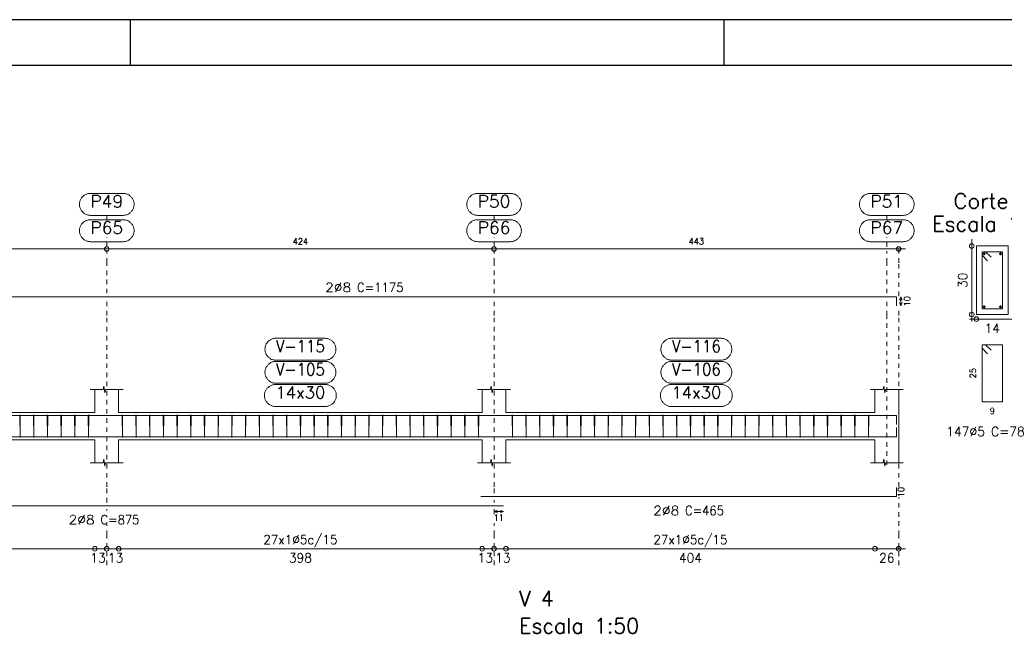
# Model space of a CAD drawing. Header units: millimetres. Extents: x -80 to 444, y 0 to 170.
# Tile 65 of 133: x 122 to 143, y 111 to 124. Entities that reach past the tile are written whole.
import ezdxf
from ezdxf.enums import TextEntityAlignment as Align

# ---------------------------------------------------------------- set-up
doc = ezdxf.new("R2010")
doc.units = ezdxf.units.MM
doc.linetypes.add('CYPE_PUNTO', pattern=[0.075, 0, -0.075])
for name, color, linetype, lineweight in [('ARM_COMPRIMENTOS', 3, 'Continuous', 0), ('ARM_DENTRO_VIGA', 4, 'Continuous', 15), ('ARM_ESTRIBOS', 3, 'Continuous', 0), ('ARM_TEXTOS', 3, 'Continuous', 0), ('COT_ARM', 3, 'Continuous', 0), ('COT_COTAS', 3, 'Continuous', 0), ('COT_EST', 3, 'Continuous', 0), ('COT_LIN_APOIOS', 2, 'CYPE_PUNTO', 0), ('COT_LIN_AUX_COTA', 2, 'CYPE_PUNTO', 0), ('REF_NOME', 3, 'Continuous', 0), ('REF_REFERENCIA', 3, 'Continuous', 0), ('SEC_CONTORNOS', 2, 'Continuous', 9), ('SEC_DIM_VIGA', 3, 'Continuous', 0), ('TEXTO_COT_ARM', 3, 'Continuous', 0), ('TEXTO_REF_NOME', 3, 'Continuous', 0), ('TEXTO_REF_REFERENCIA', 3, 'Continuous', 0), ('TXT_COMP', 3, 'Continuous', 0), ('TXT_EST', 3, 'Continuous', 0)]:
    doc.layers.add(name, color=color, linetype=linetype, lineweight=lineweight)
doc.styles.add('CYPETXT', font='romans', dxfattribs={"height": 0.2})

msp = doc.modelspace()

# ---------------------------------------------------------------- linework, layer by layer
at = {"color": 1}
for p, q in [((124.1, 123.4), (124.1, 124.4)), ((137.1, 123.4), (137.1, 124.4))]:
    msp.add_line(p, q, dxfattribs=at)
at = {"color": 2}
msp.add_lwpolyline([(90, 124.4), (90, 65), (174.1, 65), (174.1, 124.4)], close=True, dxfattribs=at)
at = {"color": 6}
msp.add_lwpolyline([(92.5, 123.4), (92.5, 66), (173.1, 66), (173.1, 123.4)], close=True, dxfattribs=at)
at = {"layer": 'ARM_COMPRIMENTOS'}
for p, q in [((140.968, 118.339), (140.938, 118.264)), ((140.968, 118.139), (140.938, 118.214)), ((140.968, 118.339), (140.998, 118.264)), ((140.968, 118.339), (140.968, 118.139)), ((140.968, 118.139), (140.998, 118.214))]:
    msp.add_line(p, q, dxfattribs=at)
at = {"layer": 'ARM_DENTRO_VIGA'}
for p, q in [((142.7585, 119.28), (142.8185, 119.28)), ((142.7585, 119.28), (142.8185, 119.28)), ((142.7885, 119.31), (142.7885, 119.25)), ((142.7885, 119.31), (142.7885, 119.25)), ((143.1185, 119.28), (143.1785, 119.28)), ((143.1185, 119.28), (143.1785, 119.28)), ((143.1485, 119.31), (143.1485, 119.25)), ((143.1485, 119.31), (143.1485, 119.25)), ((142.7885, 118.15), (142.7885, 118.09)), ((143.1485, 118.15), (143.1485, 118.09)), ((142.7585, 118.12), (142.8185, 118.12)), ((143.1185, 118.12), (143.1785, 118.12))]:
    msp.add_line(p, q, dxfattribs=at)
for points in [[(117.568, 118.339), (140.868, 118.339), (140.868, 118.139)], [(117.568, 115.7409), (140.868, 115.7409), (140.868, 115.5409)], [(131.768, 115.2769), (140.868, 115.2769), (140.868, 115.4769)], [(114.768, 115.2769), (132.268, 115.2769)], [(131.768, 113.9664), (140.868, 113.9664), (140.868, 114.1664)], [(114.768, 113.7664), (132.268, 113.7664)]]:
    msp.add_lwpolyline(points, dxfattribs=at)
for centre in [(142.7885, 119.28), (142.7885, 119.28), (143.1485, 119.28), (143.1485, 119.28), (142.7885, 118.12), (143.1485, 118.12)]:
    msp.add_circle(centre, 0.02, dxfattribs=at)
at = {"layer": 'ARM_ESTRIBOS'}
for points in [[(142.941, 119.2025), (142.8185, 119.325), (142.7435, 119.325), (142.7435, 118.075), (143.1935, 118.075), (143.1935, 119.325), (142.7435, 119.325), (142.7435, 119.25), (142.866, 119.1275)], [(142.941, 117.1675), (142.8185, 117.29), (142.7435, 117.29), (142.7435, 116.04), (143.1935, 116.04), (143.1935, 117.29), (142.7435, 117.29), (142.7435, 117.215), (142.866, 117.0925)], [(121.684, 115.7099), (121.684, 115.7589), (121.679, 115.2589), (121.674, 115.7589), (121.674, 115.7289), (121.674, 115.6799)], [(121.984, 115.7099), (121.984, 115.7589), (121.979, 115.2589), (121.974, 115.7589), (121.974, 115.7289), (121.974, 115.6799)], [(122.284, 115.7099), (122.284, 115.7589), (122.279, 115.2589), (122.274, 115.7589), (122.274, 115.7289), (122.274, 115.6799)], [(122.584, 115.7099), (122.584, 115.7589), (122.579, 115.2589), (122.574, 115.7589), (122.574, 115.7289), (122.574, 115.6799)], [(122.884, 115.7099), (122.884, 115.7589), (122.879, 115.2589), (122.874, 115.7589), (122.874, 115.7289), (122.874, 115.6799)], [(123.184, 115.7099), (123.184, 115.7589), (123.179, 115.2589), (123.174, 115.7589), (123.174, 115.7289), (123.174, 115.6799)], [(123.924, 115.7099), (123.924, 115.7589), (123.919, 115.2589), (123.914, 115.7589), (123.914, 115.7289), (123.914, 115.6799)], [(124.224, 115.7099), (124.224, 115.7589), (124.219, 115.2589), (124.214, 115.7589), (124.214, 115.7289), (124.214, 115.6799)], [(124.524, 115.7099), (124.524, 115.7589), (124.519, 115.2589), (124.514, 115.7589), (124.514, 115.7289), (124.514, 115.6799)], [(124.824, 115.7099), (124.824, 115.7589), (124.819, 115.2589), (124.814, 115.7589), (124.814, 115.7289), (124.814, 115.6799)], [(125.124, 115.7099), (125.124, 115.7589), (125.119, 115.2589), (125.114, 115.7589), (125.114, 115.7289), (125.114, 115.6799)], [(125.424, 115.7099), (125.424, 115.7589), (125.419, 115.2589), (125.414, 115.7589), (125.414, 115.7289), (125.414, 115.6799)], [(125.724, 115.7099), (125.724, 115.7589), (125.719, 115.2589), (125.714, 115.7589), (125.714, 115.7289), (125.714, 115.6799)], [(126.024, 115.7099), (126.024, 115.7589), (126.019, 115.2589), (126.014, 115.7589), (126.014, 115.7289), (126.014, 115.6799)], [(126.324, 115.7099), (126.324, 115.7589), (126.319, 115.2589), (126.314, 115.7589), (126.314, 115.7289), (126.314, 115.6799)], [(126.624, 115.7099), (126.624, 115.7589), (126.619, 115.2589), (126.614, 115.7589), (126.614, 115.7289), (126.614, 115.6799)], [(126.924, 115.7099), (126.924, 115.7589), (126.919, 115.2589), (126.914, 115.7589), (126.914, 115.7289), (126.914, 115.6799)], [(127.224, 115.7099), (127.224, 115.7589), (127.219, 115.2589), (127.214, 115.7589), (127.214, 115.7289), (127.214, 115.6799)], [(127.524, 115.7099), (127.524, 115.7589), (127.519, 115.2589), (127.514, 115.7589), (127.514, 115.7289), (127.514, 115.6799)], [(127.824, 115.7099), (127.824, 115.7589), (127.819, 115.2589), (127.814, 115.7589), (127.814, 115.7289), (127.814, 115.6799)], [(128.124, 115.7099), (128.124, 115.7589), (128.119, 115.2589), (128.114, 115.7589), (128.114, 115.7289), (128.114, 115.6799)], [(128.424, 115.7099), (128.424, 115.7589), (128.419, 115.2589), (128.414, 115.7589), (128.414, 115.7289), (128.414, 115.6799)], [(128.724, 115.7099), (128.724, 115.7589), (128.719, 115.2589), (128.714, 115.7589), (128.714, 115.7289), (128.714, 115.6799)], [(129.024, 115.7099), (129.024, 115.7589), (129.019, 115.2589), (129.014, 115.7589), (129.014, 115.7289), (129.014, 115.6799)], [(129.324, 115.7099), (129.324, 115.7589), (129.319, 115.2589), (129.314, 115.7589), (129.314, 115.7289), (129.314, 115.6799)], [(129.624, 115.7099), (129.624, 115.7589), (129.619, 115.2589), (129.614, 115.7589), (129.614, 115.7289), (129.614, 115.6799)], [(129.924, 115.7099), (129.924, 115.7589), (129.919, 115.2589), (129.914, 115.7589), (129.914, 115.7289), (129.914, 115.6799)], [(130.224, 115.7099), (130.224, 115.7589), (130.219, 115.2589), (130.214, 115.7589), (130.214, 115.7289), (130.214, 115.6799)], [(130.524, 115.7099), (130.524, 115.7589), (130.519, 115.2589), (130.514, 115.7589), (130.514, 115.7289), (130.514, 115.6799)], [(130.824, 115.7099), (130.824, 115.7589), (130.819, 115.2589), (130.814, 115.7589), (130.814, 115.7289), (130.814, 115.6799)], [(131.124, 115.7099), (131.124, 115.7589), (131.119, 115.2589), (131.114, 115.7589), (131.114, 115.7289), (131.114, 115.6799)], [(131.424, 115.7099), (131.424, 115.7589), (131.419, 115.2589), (131.414, 115.7589), (131.414, 115.7289), (131.414, 115.6799)], [(131.724, 115.7099), (131.724, 115.7589), (131.719, 115.2589), (131.714, 115.7589), (131.714, 115.7289), (131.714, 115.6799)], [(132.464, 115.7099), (132.464, 115.7589), (132.459, 115.2589), (132.454, 115.7589), (132.454, 115.7289), (132.454, 115.6799)], [(132.764, 115.7099), (132.764, 115.7589), (132.759, 115.2589), (132.754, 115.7589), (132.754, 115.7289), (132.754, 115.6799)], [(133.064, 115.7099), (133.064, 115.7589), (133.059, 115.2589), (133.054, 115.7589), (133.054, 115.7289), (133.054, 115.6799)], [(133.364, 115.7099), (133.364, 115.7589), (133.359, 115.2589), (133.354, 115.7589), (133.354, 115.7289), (133.354, 115.6799)], [(133.664, 115.7099), (133.664, 115.7589), (133.659, 115.2589), (133.654, 115.7589), (133.654, 115.7289), (133.654, 115.6799)], [(133.964, 115.7099), (133.964, 115.7589), (133.959, 115.2589), (133.954, 115.7589), (133.954, 115.7289), (133.954, 115.6799)], [(134.264, 115.7099), (134.264, 115.7589), (134.259, 115.2589), (134.254, 115.7589), (134.254, 115.7289), (134.254, 115.6799)], [(134.564, 115.7099), (134.564, 115.7589), (134.559, 115.2589), (134.554, 115.7589), (134.554, 115.7289), (134.554, 115.6799)], [(134.864, 115.7099), (134.864, 115.7589), (134.859, 115.2589), (134.854, 115.7589), (134.854, 115.7289), (134.854, 115.6799)], [(135.164, 115.7099), (135.164, 115.7589), (135.159, 115.2589), (135.154, 115.7589), (135.154, 115.7289), (135.154, 115.6799)], [(135.464, 115.7099), (135.464, 115.7589), (135.459, 115.2589), (135.454, 115.7589), (135.454, 115.7289), (135.454, 115.6799)], [(135.764, 115.7099), (135.764, 115.7589), (135.759, 115.2589), (135.754, 115.7589), (135.754, 115.7289), (135.754, 115.6799)], [(136.064, 115.7099), (136.064, 115.7589), (136.059, 115.2589), (136.054, 115.7589), (136.054, 115.7289), (136.054, 115.6799)], [(136.364, 115.7099), (136.364, 115.7589), (136.359, 115.2589), (136.354, 115.7589), (136.354, 115.7289), (136.354, 115.6799)], [(136.664, 115.7099), (136.664, 115.7589), (136.659, 115.2589), (136.654, 115.7589), (136.654, 115.7289), (136.654, 115.6799)], [(136.964, 115.7099), (136.964, 115.7589), (136.959, 115.2589), (136.954, 115.7589), (136.954, 115.7289), (136.954, 115.6799)], [(137.264, 115.7099), (137.264, 115.7589), (137.259, 115.2589), (137.254, 115.7589), (137.254, 115.7289), (137.254, 115.6799)], [(137.564, 115.7099), (137.564, 115.7589), (137.559, 115.2589), (137.554, 115.7589), (137.554, 115.7289), (137.554, 115.6799)], [(137.864, 115.7099), (137.864, 115.7589), (137.859, 115.2589), (137.854, 115.7589), (137.854, 115.7289), (137.854, 115.6799)], [(138.164, 115.7099), (138.164, 115.7589), (138.159, 115.2589), (138.154, 115.7589), (138.154, 115.7289), (138.154, 115.6799)], [(138.464, 115.7099), (138.464, 115.7589), (138.459, 115.2589), (138.454, 115.7589), (138.454, 115.7289), (138.454, 115.6799)], [(138.764, 115.7099), (138.764, 115.7589), (138.759, 115.2589), (138.754, 115.7589), (138.754, 115.7289), (138.754, 115.6799)], [(139.064, 115.7099), (139.064, 115.7589), (139.059, 115.2589), (139.054, 115.7589), (139.054, 115.7289), (139.054, 115.6799)], [(139.364, 115.7099), (139.364, 115.7589), (139.359, 115.2589), (139.354, 115.7589), (139.354, 115.7289), (139.354, 115.6799)], [(139.664, 115.7099), (139.664, 115.7589), (139.659, 115.2589), (139.654, 115.7589), (139.654, 115.7289), (139.654, 115.6799)], [(139.964, 115.7099), (139.964, 115.7589), (139.959, 115.2589), (139.954, 115.7589), (139.954, 115.7289), (139.954, 115.6799)], [(140.264, 115.7099), (140.264, 115.7589), (140.259, 115.2589), (140.254, 115.7589), (140.254, 115.7289), (140.254, 115.6799)]]:
    msp.add_lwpolyline(points, dxfattribs=at)
at = {"layer": 'COT_ARM'}
for p, q in [((132.058, 113.6389), (132.133, 113.6689)), ((132.058, 113.6389), (132.133, 113.6089)), ((132.058, 113.6389), (132.268, 113.6389)), ((132.268, 113.6389), (132.193, 113.6689)), ((132.268, 113.6389), (132.193, 113.6089))]:
    msp.add_line(p, q, dxfattribs=at)
at = {"layer": 'COT_COTAS'}
msp.add_lwpolyline([(93.688, 119.384), (100.178, 119.384), (106.258, 119.384), (114.978, 119.384), (123.578, 119.384), (132.058, 119.384), (141.068, 119.384)], dxfattribs=at)
for centre in [(123.578, 119.384), (132.058, 119.384), (140.918, 119.384)]:
    msp.add_circle(centre, 0.05, dxfattribs=at)
at = {"layer": 'COT_EST'}
msp.add_lwpolyline([(93.688, 112.8264), (94.358, 112.8264), (99.918, 112.8264), (100.178, 112.8264), (100.438, 112.8264), (105.998, 112.8264), (106.258, 112.8264), (106.518, 112.8264), (114.718, 112.8264), (114.978, 112.8264), (115.238, 112.8264), (123.318, 112.8264), (123.578, 112.8264), (123.838, 112.8264), (131.798, 112.8264), (132.058, 112.8264), (132.318, 112.8264), (140.398, 112.8264), (141.068, 112.8264)], dxfattribs=at)
for centre in [(123.318, 112.8264), (123.578, 112.8264), (123.838, 112.8264), (131.798, 112.8264), (132.058, 112.8264), (132.318, 112.8264), (140.398, 112.8264), (140.918, 112.8264)]:
    msp.add_circle(centre, 0.05, dxfattribs=at)
at = {"layer": 'COT_LIN_APOIOS'}
for p, q in [((132.058, 113.8414), (132.058, 113.8914)), ((123.578, 113.6614), (123.578, 113.6914)), ((123.578, 112.4664), (123.578, 112.8014)), ((132.058, 112.4664), (132.058, 112.8014))]:
    msp.add_line(p, q, dxfattribs=at)
for points in [[(123.578, 118.414), (123.578, 119.084), (123.578, 119.359)], [(132.058, 118.414), (132.058, 119.084), (132.058, 119.359)], [(140.918, 118.354), (140.918, 119.084), (140.918, 119.359), (140.918, 119.384)], [(123.578, 113.8414), (123.578, 114.1814), (123.578, 117.9309), (123.578, 118.264)], [(132.058, 114.0414), (132.058, 114.1814), (132.058, 117.9309), (132.058, 118.264)], [(140.918, 114.1814), (140.918, 117.9309), (140.918, 118.124)], [(140.918, 112.4664), (140.918, 112.8014), (140.918, 112.8514), (140.918, 113.1264), (140.918, 113.9514)], [(132.058, 113.5855), (132.058, 113.6089), (132.058, 113.6689), (132.058, 113.6914)], [(123.578, 112.8514), (123.578, 113.1264), (123.578, 113.3614)], [(132.058, 112.8514), (132.058, 113.1264), (132.058, 113.3855)]]:
    msp.add_lwpolyline(points, dxfattribs=at)
at = {"layer": 'COT_LIN_AUX_COTA'}
for p, q in [((123.578, 120.024), (123.578, 120.12)), ((132.058, 120.024), (132.058, 120.12)), ((140.658, 120.024), (140.658, 120.12)), ((123.578, 119.434), (123.578, 119.644)), ((132.058, 119.434), (132.058, 119.644)), ((140.658, 119.434), (140.658, 119.644))]:
    msp.add_line(p, q, dxfattribs=at)
for points in [[(140.658, 118.414), (140.658, 119.084), (140.658, 119.334)], [(140.658, 114.6589), (140.658, 117.9309), (140.658, 118.264)]]:
    msp.add_lwpolyline(points, dxfattribs=at)
at = {"layer": 'REF_NOME'}
for points in [[(128.354, 117.4309), (128.37, 117.4303), (128.386, 117.4287), (128.4018, 117.4261), (128.4174, 117.4223), (128.4327, 117.4176), (128.4477, 117.4118), (128.4622, 117.4051), (128.4763, 117.3974), (128.4898, 117.3887), (128.5027, 117.3792), (128.515, 117.3689), (128.5265, 117.3577), (128.5373, 117.3458), (128.5472, 117.3332), (128.5563, 117.32), (128.5645, 117.3062), (128.5717, 117.2919), (128.578, 117.2771), (128.5832, 117.262), (128.5875, 117.2465), (128.5907, 117.2308), (128.5928, 117.2149), (128.5939, 117.1989), (128.5939, 117.1829), (128.5928, 117.1669), (128.5907, 117.151), (128.5875, 117.1352), (128.5832, 117.1198), (128.578, 117.1046), (128.5717, 117.0899), (128.5645, 117.0755), (128.5563, 117.0617), (128.5472, 117.0485), (128.5373, 117.0359), (128.5265, 117.024), (128.515, 117.0129), (128.5027, 117.0025), (128.4898, 116.993), (128.4763, 116.9844), (128.4622, 116.9767), (128.4477, 116.9699), (128.4327, 116.9642), (128.4174, 116.9594), (128.4018, 116.9557), (128.386, 116.953), (128.37, 116.9514), (128.354, 116.9509), (127.282, 116.9509), (127.266, 116.9514), (127.25, 116.953), (127.2342, 116.9557), (127.2186, 116.9594), (127.2033, 116.9642), (127.1883, 116.9699), (127.1738, 116.9767), (127.1597, 116.9844), (127.1462, 116.993), (127.1333, 117.0025), (127.121, 117.0129), (127.1095, 117.024), (127.0987, 117.0359), (127.0888, 117.0485), (127.0797, 117.0617), (127.0715, 117.0755), (127.0643, 117.0899), (127.058, 117.1046), (127.0528, 117.1198), (127.0485, 117.1352), (127.0453, 117.151), (127.0432, 117.1669), (127.0421, 117.1829), (127.0421, 117.1989), (127.0432, 117.2149), (127.0453, 117.2308), (127.0485, 117.2465), (127.0528, 117.262), (127.058, 117.2771), (127.0643, 117.2919), (127.0715, 117.3062), (127.0797, 117.32), (127.0888, 117.3332), (127.0987, 117.3458), (127.1095, 117.3577), (127.121, 117.3689), (127.1333, 117.3792), (127.1462, 117.3887), (127.1597, 117.3974), (127.1738, 117.4051), (127.1883, 117.4118), (127.2033, 117.4176), (127.2186, 117.4223), (127.2342, 117.4261), (127.25, 117.4287), (127.266, 117.4303), (127.282, 117.4309), (128.354, 117.4309)], [(137.024, 117.4309), (137.04, 117.4303), (137.056, 117.4287), (137.0718, 117.4261), (137.0874, 117.4223), (137.1027, 117.4176), (137.1177, 117.4118), (137.1322, 117.4051), (137.1463, 117.3974), (137.1598, 117.3887), (137.1727, 117.3792), (137.185, 117.3689), (137.1965, 117.3577), (137.2073, 117.3458), (137.2172, 117.3332), (137.2263, 117.32), (137.2345, 117.3062), (137.2417, 117.2919), (137.248, 117.2771), (137.2532, 117.262), (137.2575, 117.2465), (137.2607, 117.2308), (137.2628, 117.2149), (137.2639, 117.1989), (137.2639, 117.1829), (137.2628, 117.1669), (137.2607, 117.151), (137.2575, 117.1352), (137.2532, 117.1198), (137.248, 117.1046), (137.2417, 117.0899), (137.2345, 117.0755), (137.2263, 117.0617), (137.2172, 117.0485), (137.2073, 117.0359), (137.1965, 117.024), (137.185, 117.0129), (137.1727, 117.0025), (137.1598, 116.993), (137.1463, 116.9844), (137.1322, 116.9767), (137.1177, 116.9699), (137.1027, 116.9642), (137.0874, 116.9594), (137.0718, 116.9557), (137.056, 116.953), (137.04, 116.9514), (137.024, 116.9509), (135.952, 116.9509), (135.936, 116.9514), (135.92, 116.953), (135.9042, 116.9557), (135.8886, 116.9594), (135.8733, 116.9642), (135.8583, 116.9699), (135.8438, 116.9767), (135.8297, 116.9844), (135.8162, 116.993), (135.8033, 117.0025), (135.791, 117.0129), (135.7795, 117.024), (135.7687, 117.0359), (135.7588, 117.0485), (135.7497, 117.0617), (135.7415, 117.0755), (135.7343, 117.0899), (135.728, 117.1046), (135.7228, 117.1198), (135.7185, 117.1352), (135.7153, 117.151), (135.7132, 117.1669), (135.7121, 117.1829), (135.7121, 117.1989), (135.7132, 117.2149), (135.7153, 117.2308), (135.7185, 117.2465), (135.7228, 117.262), (135.728, 117.2771), (135.7343, 117.2919), (135.7415, 117.3062), (135.7497, 117.32), (135.7588, 117.3332), (135.7687, 117.3458), (135.7795, 117.3577), (135.791, 117.3689), (135.8033, 117.3792), (135.8162, 117.3887), (135.8297, 117.3974), (135.8438, 117.4051), (135.8583, 117.4118), (135.8733, 117.4176), (135.8886, 117.4223), (135.9042, 117.4261), (135.92, 117.4287), (135.936, 117.4303), (135.952, 117.4309), (137.024, 117.4309)], [(128.354, 116.9249), (128.37, 116.9243), (128.386, 116.9227), (128.4018, 116.9201), (128.4174, 116.9163), (128.4327, 116.9116), (128.4477, 116.9058), (128.4622, 116.8991), (128.4763, 116.8914), (128.4898, 116.8827), (128.5027, 116.8732), (128.515, 116.8629), (128.5265, 116.8517), (128.5373, 116.8398), (128.5472, 116.8272), (128.5563, 116.814), (128.5645, 116.8002), (128.5717, 116.7859), (128.578, 116.7711), (128.5832, 116.756), (128.5875, 116.7405), (128.5907, 116.7248), (128.5928, 116.7089), (128.5939, 116.6929), (128.5939, 116.6769), (128.5928, 116.6609), (128.5907, 116.645), (128.5875, 116.6292), (128.5832, 116.6138), (128.578, 116.5986), (128.5717, 116.5839), (128.5645, 116.5695), (128.5563, 116.5557), (128.5472, 116.5425), (128.5373, 116.5299), (128.5265, 116.518), (128.515, 116.5069), (128.5027, 116.4965), (128.4898, 116.487), (128.4763, 116.4784), (128.4622, 116.4707), (128.4477, 116.4639), (128.4327, 116.4582), (128.4174, 116.4534), (128.4018, 116.4497), (128.386, 116.447), (128.37, 116.4454), (128.354, 116.4449), (127.282, 116.4449), (127.266, 116.4454), (127.25, 116.447), (127.2342, 116.4497), (127.2186, 116.4534), (127.2033, 116.4582), (127.1883, 116.4639), (127.1738, 116.4707), (127.1597, 116.4784), (127.1462, 116.487), (127.1333, 116.4965), (127.121, 116.5069), (127.1095, 116.518), (127.0987, 116.5299), (127.0888, 116.5425), (127.0797, 116.5557), (127.0715, 116.5695), (127.0643, 116.5839), (127.058, 116.5986), (127.0528, 116.6138), (127.0485, 116.6292), (127.0453, 116.645), (127.0432, 116.6609), (127.0421, 116.6769), (127.0421, 116.6929), (127.0432, 116.7089), (127.0453, 116.7248), (127.0485, 116.7405), (127.0528, 116.756), (127.058, 116.7711), (127.0643, 116.7859), (127.0715, 116.8002), (127.0797, 116.814), (127.0888, 116.8272), (127.0987, 116.8398), (127.1095, 116.8517), (127.121, 116.8629), (127.1333, 116.8732), (127.1462, 116.8827), (127.1597, 116.8914), (127.1738, 116.8991), (127.1883, 116.9058), (127.2033, 116.9116), (127.2186, 116.9163), (127.2342, 116.9201), (127.25, 116.9227), (127.266, 116.9243), (127.282, 116.9249), (128.354, 116.9249)], [(137.024, 116.9249), (137.04, 116.9243), (137.056, 116.9227), (137.0718, 116.9201), (137.0874, 116.9163), (137.1027, 116.9116), (137.1177, 116.9058), (137.1322, 116.8991), (137.1463, 116.8914), (137.1598, 116.8827), (137.1727, 116.8732), (137.185, 116.8629), (137.1965, 116.8517), (137.2073, 116.8398), (137.2172, 116.8272), (137.2263, 116.814), (137.2345, 116.8002), (137.2417, 116.7859), (137.248, 116.7711), (137.2532, 116.756), (137.2575, 116.7405), (137.2607, 116.7248), (137.2628, 116.7089), (137.2639, 116.6929), (137.2639, 116.6769), (137.2628, 116.6609), (137.2607, 116.645), (137.2575, 116.6292), (137.2532, 116.6138), (137.248, 116.5986), (137.2417, 116.5839), (137.2345, 116.5695), (137.2263, 116.5557), (137.2172, 116.5425), (137.2073, 116.5299), (137.1965, 116.518), (137.185, 116.5069), (137.1727, 116.4965), (137.1598, 116.487), (137.1463, 116.4784), (137.1322, 116.4707), (137.1177, 116.4639), (137.1027, 116.4582), (137.0874, 116.4534), (137.0718, 116.4497), (137.056, 116.447), (137.04, 116.4454), (137.024, 116.4449), (135.952, 116.4449), (135.936, 116.4454), (135.92, 116.447), (135.9042, 116.4497), (135.8886, 116.4534), (135.8733, 116.4582), (135.8583, 116.4639), (135.8438, 116.4707), (135.8297, 116.4784), (135.8162, 116.487), (135.8033, 116.4965), (135.791, 116.5069), (135.7795, 116.518), (135.7687, 116.5299), (135.7588, 116.5425), (135.7497, 116.5557), (135.7415, 116.5695), (135.7343, 116.5839), (135.728, 116.5986), (135.7228, 116.6138), (135.7185, 116.6292), (135.7153, 116.645), (135.7132, 116.6609), (135.7121, 116.6769), (135.7121, 116.6929), (135.7132, 116.7089), (135.7153, 116.7248), (135.7185, 116.7405), (135.7228, 116.756), (135.728, 116.7711), (135.7343, 116.7859), (135.7415, 116.8002), (135.7497, 116.814), (135.7588, 116.8272), (135.7687, 116.8398), (135.7795, 116.8517), (135.791, 116.8629), (135.8033, 116.8732), (135.8162, 116.8827), (135.8297, 116.8914), (135.8438, 116.8991), (135.8583, 116.9058), (135.8733, 116.9116), (135.8886, 116.9163), (135.9042, 116.9201), (135.92, 116.9227), (135.936, 116.9243), (135.952, 116.9249), (137.024, 116.9249)], [(128.364, 116.4189), (128.38, 116.4183), (128.396, 116.4167), (128.4118, 116.4141), (128.4274, 116.4103), (128.4427, 116.4056), (128.4577, 116.3998), (128.4722, 116.3931), (128.4863, 116.3854), (128.4998, 116.3767), (128.5127, 116.3672), (128.525, 116.3569), (128.5365, 116.3457), (128.5473, 116.3338), (128.5572, 116.3212), (128.5663, 116.308), (128.5745, 116.2942), (128.5817, 116.2799), (128.588, 116.2651), (128.5932, 116.25), (128.5975, 116.2345), (128.6007, 116.2188), (128.6028, 116.2029), (128.6039, 116.1869), (128.6039, 116.1709), (128.6028, 116.1549), (128.6007, 116.139), (128.5975, 116.1232), (128.5932, 116.1078), (128.588, 116.0926), (128.5817, 116.0779), (128.5745, 116.0635), (128.5663, 116.0497), (128.5572, 116.0365), (128.5473, 116.0239), (128.5365, 116.012), (128.525, 116.0009), (128.5127, 115.9905), (128.4998, 115.981), (128.4863, 115.9724), (128.4722, 115.9647), (128.4577, 115.9579), (128.4427, 115.9522), (128.4274, 115.9474), (128.4118, 115.9437), (128.396, 115.941), (128.38, 115.9394), (128.364, 115.9389), (127.272, 115.9389), (127.256, 115.9394), (127.24, 115.941), (127.2242, 115.9437), (127.2086, 115.9474), (127.1933, 115.9522), (127.1783, 115.9579), (127.1638, 115.9647), (127.1497, 115.9724), (127.1362, 115.981), (127.1233, 115.9905), (127.111, 116.0009), (127.0995, 116.012), (127.0887, 116.0239), (127.0788, 116.0365), (127.0697, 116.0497), (127.0615, 116.0635), (127.0543, 116.0779), (127.048, 116.0926), (127.0428, 116.1078), (127.0385, 116.1232), (127.0353, 116.139), (127.0332, 116.1549), (127.0321, 116.1709), (127.0321, 116.1869), (127.0332, 116.2029), (127.0353, 116.2188), (127.0385, 116.2345), (127.0428, 116.25), (127.048, 116.2651), (127.0543, 116.2799), (127.0615, 116.2942), (127.0697, 116.308), (127.0788, 116.3212), (127.0887, 116.3338), (127.0995, 116.3457), (127.111, 116.3569), (127.1233, 116.3672), (127.1362, 116.3767), (127.1497, 116.3854), (127.1638, 116.3931), (127.1783, 116.3998), (127.1933, 116.4056), (127.2086, 116.4103), (127.2242, 116.4141), (127.24, 116.4167), (127.256, 116.4183), (127.272, 116.4189), (128.364, 116.4189)], [(137.034, 116.4189), (137.05, 116.4183), (137.066, 116.4167), (137.0818, 116.4141), (137.0974, 116.4103), (137.1127, 116.4056), (137.1277, 116.3998), (137.1422, 116.3931), (137.1563, 116.3854), (137.1698, 116.3767), (137.1827, 116.3672), (137.195, 116.3569), (137.2065, 116.3457), (137.2173, 116.3338), (137.2272, 116.3212), (137.2363, 116.308), (137.2445, 116.2942), (137.2517, 116.2799), (137.258, 116.2651), (137.2632, 116.25), (137.2675, 116.2345), (137.2707, 116.2188), (137.2728, 116.2029), (137.2739, 116.1869), (137.2739, 116.1709), (137.2728, 116.1549), (137.2707, 116.139), (137.2675, 116.1232), (137.2632, 116.1078), (137.258, 116.0926), (137.2517, 116.0779), (137.2445, 116.0635), (137.2363, 116.0497), (137.2272, 116.0365), (137.2173, 116.0239), (137.2065, 116.012), (137.195, 116.0009), (137.1827, 115.9905), (137.1698, 115.981), (137.1563, 115.9724), (137.1422, 115.9647), (137.1277, 115.9579), (137.1127, 115.9522), (137.0974, 115.9474), (137.0818, 115.9437), (137.066, 115.941), (137.05, 115.9394), (137.034, 115.9389), (135.942, 115.9389), (135.926, 115.9394), (135.91, 115.941), (135.8942, 115.9437), (135.8786, 115.9474), (135.8633, 115.9522), (135.8483, 115.9579), (135.8338, 115.9647), (135.8197, 115.9724), (135.8062, 115.981), (135.7933, 115.9905), (135.781, 116.0009), (135.7695, 116.012), (135.7587, 116.0239), (135.7488, 116.0365), (135.7397, 116.0497), (135.7315, 116.0635), (135.7243, 116.0779), (135.718, 116.0926), (135.7128, 116.1078), (135.7085, 116.1232), (135.7053, 116.139), (135.7032, 116.1549), (135.7021, 116.1709), (135.7021, 116.1869), (135.7032, 116.2029), (135.7053, 116.2188), (135.7085, 116.2345), (135.7128, 116.25), (135.718, 116.2651), (135.7243, 116.2799), (135.7315, 116.2942), (135.7397, 116.308), (135.7488, 116.3212), (135.7587, 116.3338), (135.7695, 116.3457), (135.781, 116.3569), (135.7933, 116.3672), (135.8062, 116.3767), (135.8197, 116.3854), (135.8338, 116.3931), (135.8483, 116.3998), (135.8633, 116.4056), (135.8786, 116.4103), (135.8942, 116.4141), (135.91, 116.4167), (135.926, 116.4183), (135.942, 116.4189), (137.034, 116.4189)]]:
    msp.add_lwpolyline(points, close=True, dxfattribs=at)
at = {"layer": 'REF_REFERENCIA'}
for points in [[(123.936, 120.6), (123.952, 120.5995), (123.968, 120.5979), (123.9838, 120.5952), (123.9994, 120.5915), (124.0147, 120.5867), (124.0297, 120.581), (124.0442, 120.5742), (124.0583, 120.5665), (124.0718, 120.5579), (124.0847, 120.5484), (124.097, 120.538), (124.1085, 120.5268), (124.1193, 120.515), (124.1292, 120.5024), (124.1383, 120.4891), (124.1465, 120.4753), (124.1537, 120.461), (124.16, 120.4463), (124.1652, 120.4311), (124.1695, 120.4156), (124.1727, 120.3999), (124.1748, 120.384), (124.1759, 120.368), (124.1759, 120.352), (124.1748, 120.336), (124.1727, 120.3201), (124.1695, 120.3044), (124.1652, 120.2889), (124.16, 120.2737), (124.1537, 120.259), (124.1465, 120.2447), (124.1383, 120.2309), (124.1292, 120.2176), (124.1193, 120.205), (124.1085, 120.1932), (124.097, 120.182), (124.0847, 120.1716), (124.0718, 120.1621), (124.0583, 120.1535), (124.0442, 120.1458), (124.0297, 120.139), (124.0147, 120.1333), (123.9994, 120.1285), (123.9838, 120.1248), (123.968, 120.1221), (123.952, 120.1205), (123.936, 120.12), (123.22, 120.12), (123.204, 120.1205), (123.188, 120.1221), (123.1722, 120.1248), (123.1566, 120.1285), (123.1413, 120.1333), (123.1263, 120.139), (123.1118, 120.1458), (123.0977, 120.1535), (123.0842, 120.1621), (123.0713, 120.1716), (123.059, 120.182), (123.0475, 120.1932), (123.0367, 120.205), (123.0268, 120.2176), (123.0177, 120.2309), (123.0095, 120.2447), (123.0023, 120.259), (122.996, 120.2737), (122.9908, 120.2889), (122.9865, 120.3044), (122.9833, 120.3201), (122.9812, 120.336), (122.9801, 120.352), (122.9801, 120.368), (122.9812, 120.384), (122.9833, 120.3999), (122.9865, 120.4156), (122.9908, 120.4311), (122.996, 120.4463), (123.0023, 120.461), (123.0095, 120.4753), (123.0177, 120.4891), (123.0268, 120.5024), (123.0367, 120.515), (123.0475, 120.5268), (123.059, 120.538), (123.0713, 120.5484), (123.0842, 120.5579), (123.0977, 120.5665), (123.1118, 120.5742), (123.1263, 120.581), (123.1413, 120.5867), (123.1566, 120.5915), (123.1722, 120.5952), (123.188, 120.5979), (123.204, 120.5995), (123.22, 120.6), (123.936, 120.6)], [(132.416, 120.6), (132.432, 120.5995), (132.448, 120.5979), (132.4638, 120.5952), (132.4794, 120.5915), (132.4947, 120.5867), (132.5097, 120.581), (132.5242, 120.5742), (132.5383, 120.5665), (132.5518, 120.5579), (132.5647, 120.5484), (132.577, 120.538), (132.5885, 120.5268), (132.5993, 120.515), (132.6092, 120.5024), (132.6183, 120.4891), (132.6265, 120.4753), (132.6337, 120.461), (132.64, 120.4463), (132.6452, 120.4311), (132.6495, 120.4156), (132.6527, 120.3999), (132.6548, 120.384), (132.6559, 120.368), (132.6559, 120.352), (132.6548, 120.336), (132.6527, 120.3201), (132.6495, 120.3044), (132.6452, 120.2889), (132.64, 120.2737), (132.6337, 120.259), (132.6265, 120.2447), (132.6183, 120.2309), (132.6092, 120.2176), (132.5993, 120.205), (132.5885, 120.1932), (132.577, 120.182), (132.5647, 120.1716), (132.5518, 120.1621), (132.5383, 120.1535), (132.5242, 120.1458), (132.5097, 120.139), (132.4947, 120.1333), (132.4794, 120.1285), (132.4638, 120.1248), (132.448, 120.1221), (132.432, 120.1205), (132.416, 120.12), (131.7, 120.12), (131.684, 120.1205), (131.668, 120.1221), (131.6522, 120.1248), (131.6366, 120.1285), (131.6213, 120.1333), (131.6063, 120.139), (131.5918, 120.1458), (131.5777, 120.1535), (131.5642, 120.1621), (131.5513, 120.1716), (131.539, 120.182), (131.5275, 120.1932), (131.5167, 120.205), (131.5068, 120.2176), (131.4977, 120.2309), (131.4895, 120.2447), (131.4823, 120.259), (131.476, 120.2737), (131.4708, 120.2889), (131.4665, 120.3044), (131.4633, 120.3201), (131.4612, 120.336), (131.4601, 120.352), (131.4601, 120.368), (131.4612, 120.384), (131.4633, 120.3999), (131.4665, 120.4156), (131.4708, 120.4311), (131.476, 120.4463), (131.4823, 120.461), (131.4895, 120.4753), (131.4977, 120.4891), (131.5068, 120.5024), (131.5167, 120.515), (131.5275, 120.5268), (131.539, 120.538), (131.5513, 120.5484), (131.5642, 120.5579), (131.5777, 120.5665), (131.5918, 120.5742), (131.6063, 120.581), (131.6213, 120.5867), (131.6366, 120.5915), (131.6522, 120.5952), (131.668, 120.5979), (131.684, 120.5995), (131.7, 120.6), (132.416, 120.6)], [(141.016, 120.6), (141.032, 120.5995), (141.048, 120.5979), (141.0638, 120.5952), (141.0794, 120.5915), (141.0947, 120.5867), (141.1097, 120.581), (141.1242, 120.5742), (141.1383, 120.5665), (141.1518, 120.5579), (141.1647, 120.5484), (141.177, 120.538), (141.1885, 120.5268), (141.1993, 120.515), (141.2092, 120.5024), (141.2183, 120.4891), (141.2265, 120.4753), (141.2337, 120.461), (141.24, 120.4463), (141.2452, 120.4311), (141.2495, 120.4156), (141.2527, 120.3999), (141.2548, 120.384), (141.2559, 120.368), (141.2559, 120.352), (141.2548, 120.336), (141.2527, 120.3201), (141.2495, 120.3044), (141.2452, 120.2889), (141.24, 120.2737), (141.2337, 120.259), (141.2265, 120.2447), (141.2183, 120.2309), (141.2092, 120.2176), (141.1993, 120.205), (141.1885, 120.1932), (141.177, 120.182), (141.1647, 120.1716), (141.1518, 120.1621), (141.1383, 120.1535), (141.1242, 120.1458), (141.1097, 120.139), (141.0947, 120.1333), (141.0794, 120.1285), (141.0638, 120.1248), (141.048, 120.1221), (141.032, 120.1205), (141.016, 120.12), (140.3, 120.12), (140.284, 120.1205), (140.268, 120.1221), (140.2522, 120.1248), (140.2366, 120.1285), (140.2213, 120.1333), (140.2063, 120.139), (140.1918, 120.1458), (140.1777, 120.1535), (140.1642, 120.1621), (140.1513, 120.1716), (140.139, 120.182), (140.1275, 120.1932), (140.1167, 120.205), (140.1068, 120.2176), (140.0977, 120.2309), (140.0895, 120.2447), (140.0823, 120.259), (140.076, 120.2737), (140.0708, 120.2889), (140.0665, 120.3044), (140.0633, 120.3201), (140.0612, 120.336), (140.0601, 120.352), (140.0601, 120.368), (140.0612, 120.384), (140.0633, 120.3999), (140.0665, 120.4156), (140.0708, 120.4311), (140.076, 120.4463), (140.0823, 120.461), (140.0895, 120.4753), (140.0977, 120.4891), (140.1068, 120.5024), (140.1167, 120.515), (140.1275, 120.5268), (140.139, 120.538), (140.1513, 120.5484), (140.1642, 120.5579), (140.1777, 120.5665), (140.1918, 120.5742), (140.2063, 120.581), (140.2213, 120.5867), (140.2366, 120.5915), (140.2522, 120.5952), (140.268, 120.5979), (140.284, 120.5995), (140.3, 120.6), (141.016, 120.6)], [(123.936, 120.024), (123.952, 120.0235), (123.968, 120.0219), (123.9838, 120.0192), (123.9994, 120.0155), (124.0147, 120.0107), (124.0297, 120.005), (124.0442, 119.9982), (124.0583, 119.9905), (124.0718, 119.9819), (124.0847, 119.9724), (124.097, 119.962), (124.1085, 119.9508), (124.1193, 119.939), (124.1292, 119.9264), (124.1383, 119.9131), (124.1465, 119.8993), (124.1537, 119.885), (124.16, 119.8703), (124.1652, 119.8551), (124.1695, 119.8396), (124.1727, 119.8239), (124.1748, 119.808), (124.1759, 119.792), (124.1759, 119.776), (124.1748, 119.76), (124.1727, 119.7441), (124.1695, 119.7284), (124.1652, 119.7129), (124.16, 119.6977), (124.1537, 119.683), (124.1465, 119.6687), (124.1383, 119.6549), (124.1292, 119.6416), (124.1193, 119.629), (124.1085, 119.6172), (124.097, 119.606), (124.0847, 119.5956), (124.0718, 119.5861), (124.0583, 119.5775), (124.0442, 119.5698), (124.0297, 119.563), (124.0147, 119.5573), (123.9994, 119.5525), (123.9838, 119.5488), (123.968, 119.5461), (123.952, 119.5445), (123.936, 119.544), (123.22, 119.544), (123.204, 119.5445), (123.188, 119.5461), (123.1722, 119.5488), (123.1566, 119.5525), (123.1413, 119.5573), (123.1263, 119.563), (123.1118, 119.5698), (123.0977, 119.5775), (123.0842, 119.5861), (123.0713, 119.5956), (123.059, 119.606), (123.0475, 119.6172), (123.0367, 119.629), (123.0268, 119.6416), (123.0177, 119.6549), (123.0095, 119.6687), (123.0023, 119.683), (122.996, 119.6977), (122.9908, 119.7129), (122.9865, 119.7284), (122.9833, 119.7441), (122.9812, 119.76), (122.9801, 119.776), (122.9801, 119.792), (122.9812, 119.808), (122.9833, 119.8239), (122.9865, 119.8396), (122.9908, 119.8551), (122.996, 119.8703), (123.0023, 119.885), (123.0095, 119.8993), (123.0177, 119.9131), (123.0268, 119.9264), (123.0367, 119.939), (123.0475, 119.9508), (123.059, 119.962), (123.0713, 119.9724), (123.0842, 119.9819), (123.0977, 119.9905), (123.1118, 119.9982), (123.1263, 120.005), (123.1413, 120.0107), (123.1566, 120.0155), (123.1722, 120.0192), (123.188, 120.0219), (123.204, 120.0235), (123.22, 120.024), (123.936, 120.024)], [(132.416, 120.024), (132.432, 120.0235), (132.448, 120.0219), (132.4638, 120.0192), (132.4794, 120.0155), (132.4947, 120.0107), (132.5097, 120.005), (132.5242, 119.9982), (132.5383, 119.9905), (132.5518, 119.9819), (132.5647, 119.9724), (132.577, 119.962), (132.5885, 119.9508), (132.5993, 119.939), (132.6092, 119.9264), (132.6183, 119.9131), (132.6265, 119.8993), (132.6337, 119.885), (132.64, 119.8703), (132.6452, 119.8551), (132.6495, 119.8396), (132.6527, 119.8239), (132.6548, 119.808), (132.6559, 119.792), (132.6559, 119.776), (132.6548, 119.76), (132.6527, 119.7441), (132.6495, 119.7284), (132.6452, 119.7129), (132.64, 119.6977), (132.6337, 119.683), (132.6265, 119.6687), (132.6183, 119.6549), (132.6092, 119.6416), (132.5993, 119.629), (132.5885, 119.6172), (132.577, 119.606), (132.5647, 119.5956), (132.5518, 119.5861), (132.5383, 119.5775), (132.5242, 119.5698), (132.5097, 119.563), (132.4947, 119.5573), (132.4794, 119.5525), (132.4638, 119.5488), (132.448, 119.5461), (132.432, 119.5445), (132.416, 119.544), (131.7, 119.544), (131.684, 119.5445), (131.668, 119.5461), (131.6522, 119.5488), (131.6366, 119.5525), (131.6213, 119.5573), (131.6063, 119.563), (131.5918, 119.5698), (131.5777, 119.5775), (131.5642, 119.5861), (131.5513, 119.5956), (131.539, 119.606), (131.5275, 119.6172), (131.5167, 119.629), (131.5068, 119.6416), (131.4977, 119.6549), (131.4895, 119.6687), (131.4823, 119.683), (131.476, 119.6977), (131.4708, 119.7129), (131.4665, 119.7284), (131.4633, 119.7441), (131.4612, 119.76), (131.4601, 119.776), (131.4601, 119.792), (131.4612, 119.808), (131.4633, 119.8239), (131.4665, 119.8396), (131.4708, 119.8551), (131.476, 119.8703), (131.4823, 119.885), (131.4895, 119.8993), (131.4977, 119.9131), (131.5068, 119.9264), (131.5167, 119.939), (131.5275, 119.9508), (131.539, 119.962), (131.5513, 119.9724), (131.5642, 119.9819), (131.5777, 119.9905), (131.5918, 119.9982), (131.6063, 120.005), (131.6213, 120.0107), (131.6366, 120.0155), (131.6522, 120.0192), (131.668, 120.0219), (131.684, 120.0235), (131.7, 120.024), (132.416, 120.024)], [(141.016, 120.024), (141.032, 120.0235), (141.048, 120.0219), (141.0638, 120.0192), (141.0794, 120.0155), (141.0947, 120.0107), (141.1097, 120.005), (141.1242, 119.9982), (141.1383, 119.9905), (141.1518, 119.9819), (141.1647, 119.9724), (141.177, 119.962), (141.1885, 119.9508), (141.1993, 119.939), (141.2092, 119.9264), (141.2183, 119.9131), (141.2265, 119.8993), (141.2337, 119.885), (141.24, 119.8703), (141.2452, 119.8551), (141.2495, 119.8396), (141.2527, 119.8239), (141.2548, 119.808), (141.2559, 119.792), (141.2559, 119.776), (141.2548, 119.76), (141.2527, 119.7441), (141.2495, 119.7284), (141.2452, 119.7129), (141.24, 119.6977), (141.2337, 119.683), (141.2265, 119.6687), (141.2183, 119.6549), (141.2092, 119.6416), (141.1993, 119.629), (141.1885, 119.6172), (141.177, 119.606), (141.1647, 119.5956), (141.1518, 119.5861), (141.1383, 119.5775), (141.1242, 119.5698), (141.1097, 119.563), (141.0947, 119.5573), (141.0794, 119.5525), (141.0638, 119.5488), (141.048, 119.5461), (141.032, 119.5445), (141.016, 119.544), (140.3, 119.544), (140.284, 119.5445), (140.268, 119.5461), (140.2522, 119.5488), (140.2366, 119.5525), (140.2213, 119.5573), (140.2063, 119.563), (140.1918, 119.5698), (140.1777, 119.5775), (140.1642, 119.5861), (140.1513, 119.5956), (140.139, 119.606), (140.1275, 119.6172), (140.1167, 119.629), (140.1068, 119.6416), (140.0977, 119.6549), (140.0895, 119.6687), (140.0823, 119.683), (140.076, 119.6977), (140.0708, 119.7129), (140.0665, 119.7284), (140.0633, 119.7441), (140.0612, 119.76), (140.0601, 119.776), (140.0601, 119.792), (140.0612, 119.808), (140.0633, 119.8239), (140.0665, 119.8396), (140.0708, 119.8551), (140.076, 119.8703), (140.0823, 119.885), (140.0895, 119.8993), (140.0977, 119.9131), (140.1068, 119.9264), (140.1167, 119.939), (140.1275, 119.9508), (140.139, 119.962), (140.1513, 119.9724), (140.1642, 119.9819), (140.1777, 119.9905), (140.1918, 119.9982), (140.2063, 120.005), (140.2213, 120.0107), (140.2366, 120.0155), (140.2522, 120.0192), (140.268, 120.0219), (140.284, 120.0235), (140.3, 120.024), (141.016, 120.024)]]:
    msp.add_lwpolyline(points, close=True, dxfattribs=at)
at = {"layer": 'SEC_CONTORNOS'}
for p, q in [((123.318, 115.8089), (123.318, 116.3089)), ((123.838, 115.8089), (123.838, 116.3089)), ((131.798, 115.8089), (131.798, 116.3089)), ((132.318, 115.8089), (132.318, 116.3089)), ((140.398, 115.8089), (140.398, 116.3089)), ((140.918, 115.8089), (140.918, 116.3089)), ((115.238, 115.8089), (123.318, 115.8089)), ((123.838, 115.8089), (131.798, 115.8089)), ((132.318, 115.8089), (140.398, 115.8089)), ((140.918, 115.2089), (140.918, 115.8089)), ((115.238, 115.2089), (123.318, 115.2089)), ((123.318, 114.7089), (123.318, 115.2089)), ((123.838, 115.2089), (131.798, 115.2089)), ((123.838, 114.7089), (123.838, 115.2089)), ((131.798, 114.7089), (131.798, 115.2089)), ((132.318, 115.2089), (140.398, 115.2089)), ((132.318, 114.7089), (132.318, 115.2089)), ((140.398, 114.7089), (140.398, 115.2089))]:
    msp.add_line(p, q, dxfattribs=at)
msp.add_lwpolyline([(142.6185, 119.45), (142.6185, 117.95), (143.3185, 117.95), (143.3185, 119.45), (142.6185, 119.45)], close=True, dxfattribs=at)
for points in [[(123.218, 116.3089), (123.501, 116.3089), (123.5135, 116.3839), (123.5385, 116.2339), (123.551, 116.3089), (123.938, 116.3089)], [(131.698, 116.3089), (131.981, 116.3089), (131.9935, 116.3839), (132.0185, 116.2339), (132.031, 116.3089), (132.418, 116.3089)], [(140.298, 116.3089), (140.581, 116.3089), (140.5935, 116.3839), (140.6185, 116.2339), (140.631, 116.3089), (141.018, 116.3089)], [(140.918, 114.7089), (140.918, 115.2089), (140.918, 115.8089)], [(123.218, 114.7089), (123.501, 114.7089), (123.5135, 114.7839), (123.5385, 114.6339), (123.551, 114.7089), (123.938, 114.7089)], [(131.698, 114.7089), (131.981, 114.7089), (131.9935, 114.7839), (132.0185, 114.6339), (132.031, 114.7089), (132.418, 114.7089)], [(140.298, 114.7089), (140.581, 114.7089), (140.5935, 114.7839), (140.6185, 114.6339), (140.631, 114.7089), (141.018, 114.7089)]]:
    msp.add_lwpolyline(points, dxfattribs=at)
at = {"layer": 'SEC_DIM_VIGA'}
for p, q in [((142.5185, 119.6), (142.5185, 117.8)), ((142.4685, 117.85), (143.4685, 117.85))]:
    msp.add_line(p, q, dxfattribs=at)
for centre in [(142.5185, 119.45), (142.5185, 117.95), (142.6185, 117.85)]:
    msp.add_circle(centre, 0.05, dxfattribs=at)

# ---------------------------------------------------------------- texts
at = {"layer": 'ARM_COMPRIMENTOS', "style": 'CYPETXT', "width": 0.953514}
for p, p2 in [((141.168, 118.127), (141.168, 118.351)), ((141.0347, 113.9544), (141.0347, 114.1784))]:
    msp.add_text('10', height=0.13333, rotation=90, dxfattribs=at).set_placement(p, p2, align=Align.FIT)
at = {"layer": 'ARM_ESTRIBOS', "style": 'CYPETXT', "width": 0.883235}
msp.add_text('147%%c5 C=78', height=0.2, dxfattribs=at).set_placement((141.9605, 115.29), (143.6765, 115.29), align=Align.FIT)
at = {"layer": 'ARM_TEXTOS', "style": 'CYPETXT', "width": 1.06875}
for p, p2 in [((128.36, 118.444), (128.93, 118.444)), ((135.544, 113.5614), (136.114, 113.5614)), ((122.744, 113.3614), (123.314, 113.3614))]:
    msp.add_text('2%%c8', height=0.2, dxfattribs=at).set_placement(p, p2, align=Align.FIT)
at = {"layer": 'COT_COTAS', "style": 'CYPETXT'}
for s, width, p, p2 in [('424', 0.912414, (127.65, 119.484), (127.986, 119.484)), ('443', 0.928421, (136.32, 119.484), (136.656, 119.484))]:
    msp.add_text(s, height=0.13333, dxfattribs=dict(at, width=width)).set_placement(p, p2, align=Align.FIT)
at = {"layer": 'COT_EST', "style": 'CYPETXT'}
for s, width, p, p2 in [('13', 0.953514, (123.217, 112.5264), (123.553, 112.5264)), ('13', 0.953514, (123.603, 112.5264), (123.939, 112.5264)), ('398', 0.928421, (127.566, 112.5264), (128.07, 112.5264)), ('13', 0.953514, (131.697, 112.5264), (132.033, 112.5264)), ('13', 0.953514, (132.083, 112.5264), (132.419, 112.5264)), ('404', 0.912414, (136.106, 112.5264), (136.61, 112.5264)), ('26', 0.953514, (140.49, 112.5264), (140.826, 112.5264))]:
    msp.add_text(s, height=0.2, dxfattribs=dict(at, width=width)).set_placement(p, p2, align=Align.FIT)
at = {"layer": 'SEC_DIM_VIGA', "style": 'CYPETXT', "width": 0.953514}
for s, height, p, p2 in [('30', 0.2, (142.4185, 118.532), (142.4185, 118.868)), ('25', 0.13333, (142.6102, 116.553), (142.6102, 116.777))]:
    msp.add_text(s, height=height, rotation=90, dxfattribs=at).set_placement(p, p2, align=Align.FIT)
at = {"layer": 'SEC_DIM_VIGA', "style": 'CYPETXT'}
for s, height, width, p, p2 in [('14', 0.2, 0.928421, (142.8005, 117.55), (143.1365, 117.55)), ('9', 0.1333, 1.1025, (142.9125, 115.7733), (143.0245, 115.7733))]:
    msp.add_text(s, height=height, dxfattribs=dict(at, width=width)).set_placement(p, p2, align=Align.FIT)
at = {"layer": 'TEXTO_COT_ARM', "style": 'CYPETXT', "width": 1.138065}
msp.add_text('11', height=0.13333, dxfattribs=at).set_placement((132.051, 113.4389), (132.275, 113.4389), align=Align.FIT)
at = {"layer": 'TEXTO_REF_NOME', "style": 'CYPETXT'}
for s, height, width, p, p2 in [('Corte A', 0.33333, 0.885124, (142.1185, 120.2667), (143.8185, 120.2667)), ('Escala 1:20', 0.333333, 0.879654, (141.656, 119.7667), (144.281, 119.7667)), ('V-115', 0.26667, 0.835842, (127.282, 117.1242), (128.354, 117.1242)), ('V-116', 0.26667, 0.835842, (135.952, 117.1242), (137.024, 117.1242)), ('V-105', 0.26667, 0.835842, (127.282, 116.6182), (128.354, 116.6182)), ('V-106', 0.26667, 0.835842, (135.952, 116.6182), (137.024, 116.6182)), ('14x30', 0.26667, 0.91484, (127.272, 116.1122), (128.364, 116.1122)), ('14x30', 0.26667, 0.91484, (135.942, 116.1122), (137.034, 116.1122)), ('V 4', 0.33333, 0.834474, (132.61, 111.5731), (133.365, 111.5731)), ('Escala 1:50', 0.333333, 0.879654, (132.61, 110.9731), (135.235, 110.9731))]:
    msp.add_text(s, height=height, dxfattribs=dict(at, width=width)).set_placement(p, p2, align=Align.FIT)
at = {"layer": 'TEXTO_REF_REFERENCIA', "style": 'CYPETXT'}
for s, width, p, p2 in [('P49', 0.989211, (123.22, 120.2933), (123.936, 120.2933)), ('P50', 0.972155, (131.7, 120.2933), (132.416, 120.2933)), ('P51', 1.084327, (140.3, 120.2933), (141.016, 120.2933)), ('P65', 0.972155, (123.22, 119.7173), (123.936, 119.7173)), ('P66', 0.972155, (131.7, 119.7173), (132.416, 119.7173)), ('P67', 0.972155, (140.3, 119.7173), (141.016, 119.7173))]:
    msp.add_text(s, height=0.26667, dxfattribs=dict(at, width=width)).set_placement(p, p2, align=Align.FIT)
at = {"layer": 'TXT_COMP', "style": 'CYPETXT'}
for s, width, p, p2 in [(' C=1175', 0.829862, (128.93, 118.444), (130.076, 118.444)), (' C=465', 0.82152, (136.114, 113.5614), (137.092, 113.5614)), (' C=875', 0.82152, (123.314, 113.3614), (124.292, 113.3614))]:
    msp.add_text(s, height=0.2, dxfattribs=dict(at, width=width)).set_placement(p, p2, align=Align.FIT)
at = {"layer": 'TXT_EST', "style": 'CYPETXT', "width": 0.882979}
for p, p2 in [((127.0065, 112.9264), (128.6295, 112.9264)), ((135.5465, 112.9264), (137.1695, 112.9264))]:
    msp.add_text('27x1%%c5c/15', height=0.2, dxfattribs=at).set_placement(p, p2, align=Align.FIT)

doc.saveas('drawing.dxf')
